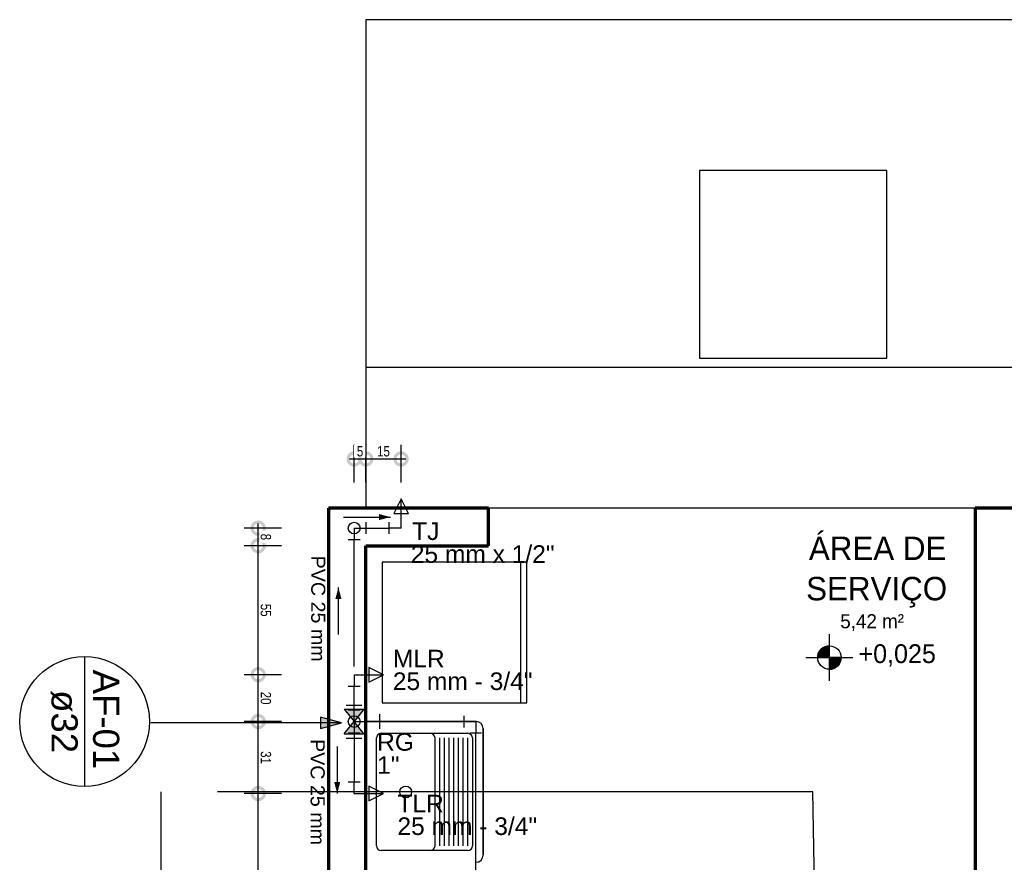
# Model space of a CAD drawing. Header units: millimetres. Extents: x -16331 to -10265, y -4113 to -3584.
# Tile 16 of 21: x -10328.75 to -10324.54, y -4098.26 to -4094.66. Entities that reach past the tile are written whole.
import ezdxf

# ---------------------------------------------------------------- set-up
doc = ezdxf.new("R2010")
doc.units = ezdxf.units.MM
doc.linetypes.add('HIDDEN2', pattern=[0.47625, 0.3175, -0.15875])
for name, color, linetype in [('01 CONTORNO_dwg', 252, 'Continuous'), ('A-FLOR', 251, 'Continuous'), ('AF-Condutos', 4, 'Continuous'), ('AF-Conexões', 4, 'Continuous'), ('AF-Sentido conduto', 7, 'Continuous'), ('ARQ_ELEMENTS', 253, 'Continuous'), ('CV-Indicação coluna', 7, 'Continuous'), ('P-PIPE-IDEN', 7, 'Continuous'), ('Simbolos', 7, 'Continuous'), ('Simbolos_int', 8, 'Continuous'), ('TEXTO', 251, 'Continuous'), ('Textos', 7, 'Continuous'), ('TQ-Conexões', 9, 'Continuous')]:
    doc.layers.add(name, color=color, linetype=linetype)
doc.styles.add('Arial', font='arial.ttf', dxfattribs={"height": 100})
doc.styles.add('Arial_4', font='arial.ttf', dxfattribs={"width": 0.8, "height": 0.044})
doc.styles.add('Arial_5', font='arial.ttf', dxfattribs={"height": 0.0825})
doc.styles.add('Arial_9', font='arial.ttf', dxfattribs={"height": 0.0625})
doc.styles.add('Century Gothic', font='GOTHIC.TTF', dxfattribs={"height": 60})
doc.styles.add('Century Gothic_1', font='GOTHIC.TTF', dxfattribs={"height": 100})
doc.styles.add('Century Gothic_2', font='GOTHIC.TTF', dxfattribs={"height": 80})
doc.dimstyles.new('COTAS', dxfattribs={"dimscale": 0.3048, "dimtxt": 0.044, "dimasz": 0.341207, "dimexe": 0.19685, "dimexo": 0.0625, "dimgap": 0.032808, "dimtad": 1, "dimdec": 0, "dimlfac": 100, "dimzin": 0, "dimdsep": 46, "dimtxsty": 'Arial_4', "dimblk1": 'DOTSMALL', "dimblk2": 'DOTSMALL', "dimsah": 1, "dimcen": 0.09, "dimdle": 0.065617, "dimazin": 0, "dimtfac": 1, "dimtdec": 0, "dimtix": 1, "dimtmove": 0, "dimatfit": 3, "dimfxl": 0.328084, "dimfxlon": 1, "dimtvp": 1, "dimtfill": 1, "dimtolj": 1, "dimtzin": 0, "dimarcsym": 2})

# ---------------------------------------------------------------- blocks, each defined once
blk = doc.blocks.new('Anotacao_Coluna - Coluna-1332778-9 COBERTURA')
at = {"layer": 'P-PIPE-IDEN'}
blk.add_line((-0.006203, 0), (0.006203, 0), dxfattribs=at)
blk.add_circle((0, 0), 0.006203, dxfattribs=at)
blk = doc.blocks.new('_DotSmall')
at = {"color": 0, "linetype": 'ByBlock', "const_width": 0.5}
blk.add_lwpolyline([(-0.0625, 0, 1), (0.0625, 0, 1)], format="xyb", close=True, dxfattribs=at)
blk = doc.blocks.new('*D130')
at = {"color": 0, "lineweight": -2, "transparency": 16777216}
for p, q in [((-10327.2689, -4096.6352), (-10327.2689, -4096.4752)), ((-10327.1189, -4096.6352), (-10327.1189, -4096.4752)), ((-10327.2889, -4096.5352), (-10327.0989, -4096.5352))]:
    blk.add_line(p, q, dxfattribs=at)
at = {"layer": 'Defpoints', "color": 0, "transparency": 16777216}
for p in [(-10327.1189, -4096.5352), (-10327.2689, -4096.83), (-10327.1189, -4096.83)]:
    blk.add_point(p, dxfattribs=at)
at = {"color": 0, "lineweight": -2, "transparency": 16777216, "xscale": 0.104, "yscale": 0.104, "zscale": 0.104, "rotation": 180}
blk.add_blockref('_DotSmall', (-10327.2689, -4096.5352), dxfattribs=at)
at = {"color": 0, "lineweight": -2, "transparency": 16777216, "xscale": 0.104, "yscale": 0.104, "zscale": 0.104}
blk.add_blockref('_DotSmall', (-10327.1189, -4096.5352), dxfattribs=at)
at = {"color": 0, "transparency": 16777216, "insert": (-10327.1939, -4096.5027), "char_height": 0.044, "attachment_point": 5, "style": 'Arial_4', "bg_fill": 3, "box_fill_scale": 1.1, "bg_fill_color": 256, "bg_fill_true_color": 13158600, "bg_fill_transparency": 0}
blk.add_mtext('\\A1;15', dxfattribs=at)
blk = doc.blocks.new('*D131')
at = {"color": 0, "lineweight": -2, "transparency": 16777216}
for p, q in [((-10327.3189, -4096.6352), (-10327.3189, -4096.4752)), ((-10327.2689, -4096.6352), (-10327.2689, -4096.4752)), ((-10327.3389, -4096.5352), (-10327.2489, -4096.5352))]:
    blk.add_line(p, q, dxfattribs=at)
at = {"layer": 'Defpoints', "color": 0, "transparency": 16777216}
for p in [(-10327.3189, -4096.83), (-10327.2689, -4096.83)]:
    blk.add_point(p, dxfattribs=at)
at = {"color": 0, "lineweight": -2, "transparency": 16777216, "xscale": 0.104, "yscale": 0.104, "zscale": 0.104, "rotation": 180}
blk.add_blockref('_DotSmall', (-10327.3189, -4096.5352), dxfattribs=at)
at = {"color": 0, "lineweight": -2, "transparency": 16777216, "xscale": 0.104, "yscale": 0.104, "zscale": 0.104}
blk.add_blockref('_DotSmall', (-10327.2689, -4096.5352), dxfattribs=at)
at = {"color": 0, "transparency": 16777216, "insert": (-10327.2939, -4096.5028), "char_height": 0.044, "attachment_point": 5, "style": 'Arial_4', "bg_fill": 3, "box_fill_scale": 1.1, "bg_fill_color": 256, "bg_fill_true_color": 13158600, "bg_fill_transparency": 0}
blk.add_mtext('\\A1;5', dxfattribs=at)
at = {"layer": 'Defpoints', "color": 0, "transparency": 16777216}
blk.add_point((-10327.2689, -4096.5352), dxfattribs=at)
blk = doc.blocks.new('t2')
at = {"layer": 'TEXTO'}
h = blk.add_hatch(color=256, dxfattribs=at)
edge = h.paths.add_edge_path(flags=0)
edge.add_line((-10232.1773, -4119.2715), (-10232.2273, -4119.2715))
edge.add_arc((-10232.1773, -4119.2715), 0.05, 90, 180, ccw=False)
edge.add_line((-10232.1773, -4119.2215), (-10232.1773, -4119.2715))
h = blk.add_hatch(color=256, dxfattribs=at)
edge = h.paths.add_edge_path(flags=0)
edge.add_line((-10232.1773, -4119.2715), (-10232.1273, -4119.2715))
edge.add_arc((-10232.1773, -4119.2715), 0.05, 270, 360, ccw=False)
edge.add_line((-10232.1773, -4119.3215), (-10232.1773, -4119.2715))
at = {"layer": '01 CONTORNO_dwg'}
for p, q in [((-10234.1551, -4116.5517), (-10234.1551, -4118.6346)), ((-10224.1551, -4116.5517), (-10234.1551, -4116.5517))]:
    blk.add_line(p, q, dxfattribs=at)
at = {"layer": '01 CONTORNO_dwg', "lineweight": 70}
for p, q in [((-10234.3151, -4118.6346), (-10234.3151, -4127.4746)), ((-10233.6313, -4118.6346), (-10234.3151, -4118.6346)), ((-10233.6313, -4118.7946), (-10233.6313, -4118.6346)), ((-10231.3951, -4118.6346), (-10231.5551, -4118.6346)), ((-10231.5551, -4118.6346), (-10231.5551, -4120.7946)), ((-10234.1551, -4120.7946), (-10234.1551, -4118.7946)), ((-10234.1551, -4118.7946), (-10233.6313, -4118.7946))]:
    blk.add_line(p, q, dxfattribs=at)
at = {"layer": 'A-FLOR'}
for p, q in [((-10230.7951, -4118.0346), (-10234.1551, -4118.0346)), ((-10231.5551, -4118.6346), (-10233.6313, -4118.6346))]:
    blk.add_line(p, q, dxfattribs=at)
at = {"layer": 'ARQ_ELEMENTS'}
for p, q in [((-10234.0851, -4118.8646), (-10234.0851, -4119.4646)), ((-10233.4686, -4118.8646), (-10234.0851, -4118.8646)), ((-10233.4951, -4118.8646), (-10233.4951, -4119.4646)), ((-10233.4686, -4119.4646), (-10233.4686, -4118.8646)), ((-10234.0851, -4119.4646), (-10233.4686, -4119.4646)), ((-10233.6851, -4119.5446), (-10234.1551, -4119.5446)), ((-10234.1551, -4119.5446), (-10233.6851, -4119.5446)), ((-10234.0901, -4119.5946), (-10233.9101, -4119.5946)), ((-10233.9101, -4119.5946), (-10233.7201, -4119.5946)), ((-10233.6551, -4120.1146), (-10233.6551, -4119.5746)), ((-10233.6551, -4119.5746), (-10233.6551, -4120.1146)), ((-10234.1101, -4120.0746), (-10234.1101, -4119.6146)), ((-10233.8601, -4120.0746), (-10233.8601, -4119.6146)), ((-10233.8401, -4120.0746), (-10233.8401, -4119.6146)), ((-10233.8201, -4120.0746), (-10233.8201, -4119.6146)), ((-10233.8001, -4120.0746), (-10233.8001, -4119.6146)), ((-10233.7801, -4120.0746), (-10233.7801, -4119.6146)), ((-10233.7601, -4120.0746), (-10233.7601, -4119.6146)), ((-10233.7401, -4120.0746), (-10233.7401, -4119.6146)), ((-10233.7201, -4120.0746), (-10233.7201, -4119.6146)), ((-10233.7001, -4119.6146), (-10233.7001, -4120.0746)), ((-10233.7001, -4119.6146), (-10233.7001, -4120.0746)), ((-10233.9101, -4120.0946), (-10234.0901, -4120.0946)), ((-10233.7201, -4120.0946), (-10233.9101, -4120.0946))]:
    blk.add_line(p, q, dxfattribs=at)
blk.add_circle((-10233.9851, -4119.8446), 0.025, dxfattribs=at)
for centre, radius, start, end in [((-10233.6851, -4119.5746), 0.03, 0, 90), ((-10233.6851, -4119.5746), 0.03, 0, 90), ((-10234.0901, -4119.6146), 0.02, 90, 180), ((-10233.8801, -4119.6146), 0.02, 0, 90), ((-10233.7201, -4119.6146), 0.02, 0, 90), ((-10234.0901, -4120.0746), 0.02, 180, 270), ((-10233.8801, -4120.0746), 0.02, 270, 0), ((-10233.7201, -4120.0746), 0.02, 270, 0), ((-10233.6851, -4120.1146), 0.03, 270, 0), ((-10233.6851, -4120.1146), 0.03, 270, 0)]:
    blk.add_arc(centre, radius, start, end, dxfattribs=at)
at = {"layer": 'TEXTO'}
for p, q in [((-10232.1773, -4119.3715), (-10232.1773, -4119.1715)), ((-10232.1773, -4119.2715), (-10232.1773, -4119.2215)), ((-10232.2773, -4119.2715), (-10232.0773, -4119.2715)), ((-10232.2273, -4119.2715), (-10232.1773, -4119.2715)), ((-10232.1773, -4119.2715), (-10232.1773, -4119.3215)), ((-10232.1273, -4119.2715), (-10232.1773, -4119.2715))]:
    blk.add_line(p, q, dxfattribs=at)
blk.add_circle((-10232.1773, -4119.2715), 0.05, dxfattribs=at)
for start, end in [(90, 180), (270, 0)]:
    blk.add_arc((-10232.1773, -4119.2715), 0.05, start, end, dxfattribs=at)
at = {"layer": '01 CONTORNO_dwg'}
for s, height, style, p in [('ÁREA DE', 0.1, 'Century Gothic_1', (-10232.2649, -4118.8557)), ('SERVIÇO', 0.1, 'Century Gothic_1', (-10232.2767, -4119.0276)), ('5,42 m²', 0.06, 'Century Gothic', (-10232.1309, -4119.1467)), ('+0,025', 0.08, 'Century Gothic_2', (-10232.0531, -4119.295))]:
    blk.add_text(s, height=height, dxfattribs=dict(at, style=style)).set_placement(p)

msp = doc.modelspace()

# ---------------------------------------------------------------- hatches: boundary and pattern name
at = {"layer": 'AF-Sentido conduto', "linetype": 'Continuous'}
msp.add_hatch(color=256, dxfattribs=at).paths.add_polyline_path([(-10327.1645, -4096.783), (-10327.2128, -4096.7701), (-10327.2128, -4096.796)])
at = {"layer": 'CV-Indicação coluna'}
msp.add_hatch(color=256, dxfattribs=at).paths.add_polyline_path([(-10327.3726, -4097.6607), (-10327.4619, -4097.6368), (-10327.4619, -4097.6846)])
at = {"layer": 'P-PIPE-IDEN'}
for points in [[(-10327.3861, -4097.0834), (-10327.399, -4097.1317), (-10327.3732, -4097.1317)], [(-10327.3912, -4097.9611), (-10327.3783, -4097.9128), (-10327.4042, -4097.9128)]]:
    msp.add_hatch(color=256, dxfattribs=at).paths.add_polyline_path(points)
at = {"layer": 'Simbolos', "linetype": 'Continuous'}
for points in [[(-10327.361, -4097.6025), (-10327.277, -4097.6025), (-10327.3189, -4097.655)], [(-10327.3189, -4097.655), (-10327.361, -4097.7075), (-10327.277, -4097.7075)]]:
    msp.add_hatch(color=256, dxfattribs=at).paths.add_polyline_path(points)

# ---------------------------------------------------------------- linework, layer by layer
for p, q in [((-10327.7283, -4096.925), (-10327.7283, -4096.81)), ((-10327.6283, -4096.83), (-10327.7883, -4096.83)), ((-10327.6283, -4096.905), (-10327.7883, -4096.905)), ((-10327.6283, -4096.905), (-10327.7883, -4096.905)), ((-10327.7283, -4097.475), (-10327.7283, -4096.885)), ((-10327.6283, -4097.455), (-10327.7883, -4097.455)), ((-10327.6283, -4097.455), (-10327.7883, -4097.455)), ((-10327.7283, -4097.675), (-10327.7283, -4097.435)), ((-10327.6283, -4097.655), (-10327.7883, -4097.655)), ((-10327.6283, -4097.655), (-10327.7883, -4097.655)), ((-10327.7283, -4097.982), (-10327.7283, -4097.635)), ((-10327.7283, -4100.2085), (-10327.7283, -4097.942)), ((-10327.6283, -4097.962), (-10327.7883, -4097.962)), ((-10327.6283, -4097.962), (-10327.7883, -4097.962))]:
    msp.add_line(p, q)
at = {"layer": 'AF-Condutos'}
for p, q in [((-10327.2689, -4096.83), (-10327.1689, -4096.83)), ((-10327.3189, -4097.4202), (-10327.3189, -4096.88)), ((-10327.3189, -4097.605), (-10327.3189, -4097.505)), ((-10326.8501, -4097.655), (-10327.2689, -4097.655)), ((-10327.3189, -4097.705), (-10327.3189, -4097.912)), ((-10326.8001, -4100.1385), (-10326.8001, -4097.705))]:
    msp.add_line(p, q, dxfattribs=at)
at = {"layer": 'AF-Conexões'}
for p, q in [((-10327.1189, -4096.705), (-10327.1501, -4096.7675)), ((-10327.1189, -4096.83), (-10327.1189, -4096.705)), ((-10327.0876, -4096.7675), (-10327.1189, -4096.705)), ((-10327.1501, -4096.7675), (-10327.0876, -4096.7675)), ((-10327.2689, -4096.805), (-10327.2689, -4096.855)), ((-10327.1689, -4096.855), (-10327.1689, -4096.805)), ((-10327.3189, -4096.83), (-10327.2689, -4096.83)), ((-10327.3189, -4096.83), (-10327.3189, -4096.88)), ((-10327.1189, -4096.83), (-10327.1689, -4096.83)), ((-10327.2939, -4096.88), (-10327.3439, -4096.88)), ((-10327.3189, -4097.455), (-10327.3189, -4097.505)), ((-10327.3189, -4097.455), (-10327.1939, -4097.455)), ((-10327.1939, -4097.455), (-10327.2564, -4097.4238)), ((-10327.2564, -4097.4238), (-10327.2564, -4097.4863)), ((-10327.2564, -4097.4863), (-10327.1939, -4097.455)), ((-10327.2939, -4097.505), (-10327.3439, -4097.505)), ((-10327.3439, -4097.605), (-10327.2939, -4097.605)), ((-10327.3439, -4097.605), (-10327.2939, -4097.605)), ((-10327.3189, -4097.655), (-10327.3189, -4097.605)), ((-10327.3189, -4097.655), (-10327.3189, -4097.605)), ((-10327.3189, -4097.655), (-10327.2689, -4097.655)), ((-10327.3189, -4097.655), (-10327.3189, -4097.705)), ((-10327.2689, -4097.63), (-10327.2689, -4097.68)), ((-10326.8501, -4097.68), (-10326.8501, -4097.63)), ((-10326.8001, -4097.655), (-10326.8501, -4097.655)), ((-10326.8001, -4097.655), (-10326.8001, -4097.705)), ((-10327.2939, -4097.705), (-10327.3439, -4097.705)), ((-10326.7751, -4097.705), (-10326.8251, -4097.705)), ((-10327.3439, -4097.912), (-10327.2939, -4097.912)), ((-10327.3189, -4097.962), (-10327.3189, -4097.912)), ((-10327.1939, -4097.962), (-10327.2564, -4097.9308)), ((-10327.2564, -4097.9308), (-10327.2564, -4097.9933)), ((-10327.3189, -4097.962), (-10327.1939, -4097.962)), ((-10327.2564, -4097.9933), (-10327.1939, -4097.962))]:
    msp.add_line(p, q, dxfattribs=at)
for centre in [(-10327.3189, -4096.83), (-10327.3189, -4096.83), (-10327.3189, -4097.655), (-10327.3189, -4097.655), (-10327.3189, -4097.655), (-10327.3189, -4097.655)]:
    msp.add_circle(centre, 0.025, dxfattribs=at)
at = {"layer": 'AF-Sentido conduto'}
msp.add_lwpolyline([(-10327.3645, -4096.783), (-10327.1645, -4096.783)], dxfattribs=at)
at = {"layer": 'CV-Indicação coluna'}
for p, q in [((-10327.3726, -4097.6607), (-10328.1864, -4097.6607)), ((-10327.3726, -4097.6607), (-10327.4619, -4097.6368)), ((-10327.4619, -4097.6368), (-10327.4619, -4097.6846)), ((-10327.4619, -4097.6846), (-10327.3726, -4097.6607))]:
    msp.add_line(p, q, dxfattribs=at)
at = {"layer": 'P-PIPE-IDEN'}
for points in [[(-10327.3861, -4097.2834), (-10327.3861, -4097.0834)], [(-10327.3912, -4097.7611), (-10327.3912, -4097.9611)]]:
    msp.add_lwpolyline(points, dxfattribs=at)
at = {"layer": 'Simbolos'}
for p, q in [((-10327.361, -4097.6025), (-10327.277, -4097.6025)), ((-10327.361, -4097.6025), (-10327.3189, -4097.655)), ((-10327.277, -4097.6025), (-10327.3191, -4097.655)), ((-10327.361, -4097.7075), (-10327.3189, -4097.655)), ((-10327.3189, -4097.655), (-10327.2091, -4097.655)), ((-10327.277, -4097.7075), (-10327.3189, -4097.655)), ((-10327.2091, -4097.6865), (-10327.2091, -4097.6235)), ((-10327.361, -4097.7075), (-10327.277, -4097.7075))]:
    msp.add_line(p, q, dxfattribs=at)
at = {"layer": 'Simbolos_int'}
for p, q in [((-10327.3527, -4097.5843), (-10327.2855, -4097.5843)), ((-10327.3527, -4097.7257), (-10327.2855, -4097.7257))]:
    msp.add_line(p, q, dxfattribs=at)
at = {"layer": 'TQ-Conexões', "linetype": 'HIDDEN2', "ltscale": 8}
msp.add_lwpolyline([(-10325.8455, -4096.1054), (-10325.0455, -4096.1054), (-10325.0455, -4095.3054), (-10325.8455, -4095.3054), (-10325.8455, -4096.1054), (-10325.8455, -4096.1054)], dxfattribs=at)
at = {"layer": 'TQ-Conexões', "color": 244, "linetype": 'HIDDEN2', "ltscale": 8, "true_color": 0x991b1e}
msp.add_lwpolyline([(-10328.1438, -4099.9591), (-10325.3292, -4099.9591), (-10325.3616, -4097.955), (-10328.1438, -4097.955), (-10328.1438, -4099.9591)], dxfattribs=at)

# ---------------------------------------------------------------- block references
at = {"xscale": 0.104, "yscale": 0.104, "zscale": 0.104}
for p, rotation in [((-10327.7283, -4096.83), 90), ((-10327.7283, -4096.905), 90), ((-10327.7283, -4096.905), 270), ((-10327.7283, -4097.455), 90), ((-10327.7283, -4097.455), 270), ((-10327.7283, -4097.655), 90), ((-10327.7283, -4097.655), 270), ((-10327.7283, -4097.962), 90), ((-10327.7283, -4097.962), 270)]:
    msp.add_blockref('_DotSmall', p, dxfattribs=dict(at, rotation=rotation))
at = {"layer": 'CV-Indicação coluna', "xscale": 44.65990838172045, "yscale": 44.65990838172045, "zscale": 44.65990838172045, "rotation": 270}
msp.add_blockref('Anotacao_Coluna - Coluna-1332778-9 COBERTURA', (-10328.4691, -4097.655), dxfattribs=at)

# ---------------------------------------------------------------- texts
at = {"layer": 'CV-Indicação coluna', "char_height": 0.11165, "attachment_point": 1, "rotation": 270, "style": 'Arial_9'}
for s, insert, width in [('AF-01', (-10328.3213, -4097.4336), 0.533469), ('ø32', (-10328.4986, -4097.5207), 0.32223)]:
    msp.add_mtext(s, dxfattribs=dict(at, insert=insert, width=width))
at = {"layer": 'P-PIPE-IDEN', "char_height": 0.06, "width": 0.491911, "attachment_point": 1, "rotation": 270, "style": 'Arial_5'}
for insert in [(-10327.4422, -4096.9475), (-10327.4446, -4097.7295)]:
    msp.add_mtext('PVC 25 mm', dxfattribs=dict(at, insert=insert))
at = {"layer": 'Textos', "char_height": 0.075, "line_spacing_factor": 0.6, "style": 'Arial'}
for s, insert, width, attachment_point in [('TJ', (-10327.0136, -4096.8817), 0.232889, 8), ('25 mm x 1/2"', (-10326.7704, -4096.9792), 1.22721, 8), ('MLR', (-10327.1539, -4097.4239), 0.337843, 7), ('25 mm - 3/4"', (-10327.1539, -4097.5214), 1.192111, 7), ('RG', (-10327.221, -4097.7802), 0.314405, 7), ('1"', (-10327.221, -4097.8777), 0.19093, 7), ('TLR', (-10327.1343, -4098.0421), 0.337843, 7), ('25 mm - 3/4"', (-10327.1343, -4098.1396), 1.192111, 7)]:
    msp.add_mtext(s, dxfattribs=dict(at, insert=insert, width=width, attachment_point=attachment_point))

# ---------------------------------------------------------------- next in the draw order: texts
at = {"char_height": 0.044, "attachment_point": 5, "rotation": 270, "style": 'Arial_4', "bg_fill": 3, "box_fill_scale": 1.1, "bg_fill_color": 256, "bg_fill_true_color": 13158600, "bg_fill_transparency": 0}
for s, insert in [('\\A1;8', (-10327.6959, -4096.8675)), ('\\A1;55', (-10327.696, -4097.18)), ('\\A1;20', (-10327.6959, -4097.555)), ('\\A1;31', (-10327.6959, -4097.8085))]:
    msp.add_mtext(s, dxfattribs=dict(at, insert=insert))

# ---------------------------------------------------------------- next in the draw order: dimensions: what is measured, and where the dimension line sits
dim = msp.add_linear_dim(base=(-10327.1189, -4096.5352), p1=(-10327.2689, -4096.83), p2=(-10327.1189, -4096.83), dimstyle='COTAS', override={"dimpost": '<>'})
dim.commit()
dim.dimension.update_dxf_attribs({"geometry": '*D130', "text_midpoint": (-10327.1939, -4096.5027)})

# ---------------------------------------------------------------- next in the draw order: dimensions: what is measured, and where the dimension line sits
dim = msp.add_linear_dim(base=(-10327.2689, -4096.5352), p1=(-10327.3189, -4096.83), p2=(-10327.2689, -4096.83), dimstyle='COTAS', override={"dimpost": '<>'})
dim.commit()
dim.dimension.update_dxf_attribs({"geometry": '*D131', "text_midpoint": (-10327.2939, -4096.5028)})

# ---------------------------------------------------------------- next in the draw order: block references
msp.add_blockref('t2', (-93.1138, 21.8896))

doc.saveas('drawing.dxf')
